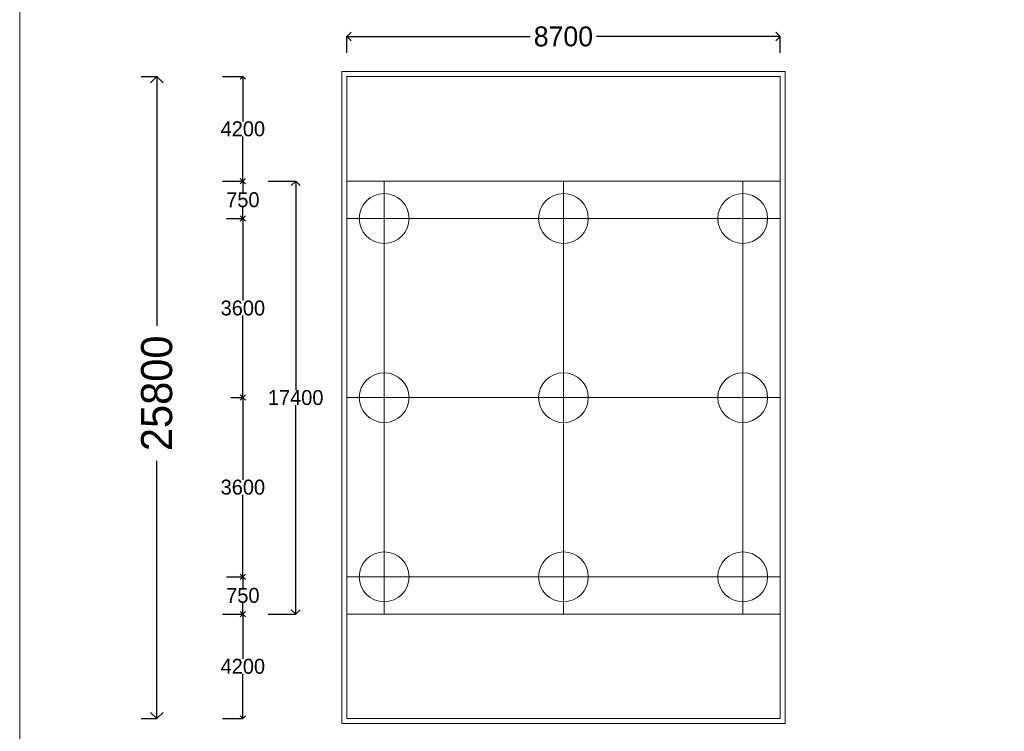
# Model space of a CAD drawing. Header units: millimetres. Extents: x -20950785 to 389010297, y -11535949 to 14056629.
# Tile 164 of 256: x 11992388 to 12031925, y -1250057 to -1221459. Entities that reach past the tile are written whole.
import ezdxf

# ---------------------------------------------------------------- set-up
doc = ezdxf.new("R2010")
doc.units = ezdxf.units.MM
doc.header["$LTSCALE"] = 60
doc.header["$MEASUREMENT"] = 0
doc.linetypes.add('DASHED2', pattern=[9.525, 6.35, -3.175])
doc.layers.add('TEXT', color=7, linetype='Continuous')
doc.styles.add('PDF Arial Bold', font='times.ttf')
doc.dimstyles.get("Standard").update_dxf_attribs({"dimtxt": 400, "dimasz": 215, "dimexe": 0.18, "dimexo": 0.0625, "dimgap": 0.09, "dimtad": 0, "dimtih": 1, "dimtoh": 1, "dimdec": 0, "dimzin": 4, "dimdsep": 46, "dimtxsty": 'Standard', "dimblk": 'OPEN90', "dimcen": 0, "dimadec": 0, "dimazin": 1, "dimtfac": 1, "dimtdec": 0, "dimtix": 1, "dimtofl": 0, "dimtmove": 0, "dimatfit": 3, "dimldrblk": 'OPEN30', "dimfxl": 1, "dimtolj": 1, "dimtzin": 0, "dimarcsym": 0})

# ---------------------------------------------------------------- blocks, each defined once
blk = doc.blocks.new('_Open90')
at = {"color": 0, "linetype": 'ByBlock', "lineweight": -2}
for p, q in [((0, 0), (-1, 0)), ((-0.5, 0.5), (0, 0)), ((0, 0), (-0.5, -0.5))]:
    blk.add_line(p, q, dxfattribs=at)
blk = doc.blocks.new('*D702')
at = {"color": 0, "linetype": 'Continuous', "lineweight": -2, "transparency": 16777216}
for p, q in [((12000872, -1229448), (12001350, -1229448)), ((12001350, -1229663), (12001350, -1232747)), ((12001350, -1236433), (12001350, -1233348)), ((12000872, -1236648), (12001350, -1236648))]:
    blk.add_line(p, q, dxfattribs=at)
at = {"layer": 'Defpoints', "color": 0, "linetype": 'Continuous', "lineweight": 9, "transparency": 16777216}
for p in [(12000871, -1229448), (12000871, -1236648), (12001350, -1236648)]:
    blk.add_point(p, dxfattribs=at)
at = {"color": 0, "linetype": 'Continuous', "lineweight": -2, "transparency": 16777216, "xscale": 215, "yscale": 215, "zscale": 215}
for p, rotation in [((12001350, -1229448), 90), ((12001350, -1236648), 270)]:
    blk.add_blockref('_Open90', p, dxfattribs=dict(at, rotation=rotation))
at = {"color": 0, "linetype": 'Continuous', "lineweight": 9, "transparency": 16777216, "insert": (12001350, -1233048), "char_height": 400, "attachment_point": 5}
blk.add_mtext('\\A1;{\\H1.5x;3600}', dxfattribs=at)
blk = doc.blocks.new('_Open30')
at = {"color": 0, "linetype": 'ByBlock', "lineweight": -2}
for p, q in [((-1, 0.268), (0, 0)), ((0, 0), (-1, -0.268)), ((0, 0), (-1, 0))]:
    blk.add_line(p, q, dxfattribs=at)
blk = doc.blocks.new('*D703')
at = {"color": 0, "linetype": 'Continuous', "lineweight": -2, "transparency": 16777216}
for p, q in [((12000872, -1236647), (12001350, -1236647)), ((12001350, -1236862), (12001350, -1239947)), ((12001350, -1243632), (12001350, -1240547)), ((12000872, -1243847), (12001350, -1243847))]:
    blk.add_line(p, q, dxfattribs=at)
at = {"layer": 'Defpoints', "color": 0, "linetype": 'Continuous', "lineweight": 9, "transparency": 16777216}
for p in [(12000871, -1236647), (12000871, -1243847), (12001350, -1243847)]:
    blk.add_point(p, dxfattribs=at)
at = {"color": 0, "linetype": 'Continuous', "lineweight": -2, "transparency": 16777216, "xscale": 215, "yscale": 215, "zscale": 215}
for p, rotation in [((12001350, -1236647), 90), ((12001350, -1243847), 270)]:
    blk.add_blockref('_Open90', p, dxfattribs=dict(at, rotation=rotation))
at = {"color": 0, "linetype": 'Continuous', "lineweight": 9, "transparency": 16777216, "insert": (12001350, -1240247), "char_height": 400, "attachment_point": 5}
blk.add_mtext('\\A1;{\\H1.5x;3600}', dxfattribs=at)
blk = doc.blocks.new('*D704')
at = {"color": 0, "linetype": 'Continuous', "lineweight": -2, "transparency": 16777216}
for p, q in [((12000699, -1243848), (12001350, -1243848)), ((12001349, -1244063), (12001349, -1244297)), ((12001349, -1245133), (12001349, -1244898)), ((12000699, -1245348), (12001350, -1245348))]:
    blk.add_line(p, q, dxfattribs=at)
at = {"layer": 'Defpoints', "color": 0, "linetype": 'Continuous', "lineweight": 9, "transparency": 16777216}
for p in [(12000699, -1243848), (12000699, -1245348), (12001349, -1245348)]:
    blk.add_point(p, dxfattribs=at)
at = {"color": 0, "linetype": 'Continuous', "lineweight": -2, "transparency": 16777216, "xscale": 215, "yscale": 215, "zscale": 215}
for p, rotation in [((12001349, -1243848), 90), ((12001349, -1245348), 270)]:
    blk.add_blockref('_Open90', p, dxfattribs=dict(at, rotation=rotation))
at = {"color": 0, "linetype": 'Continuous', "lineweight": 9, "transparency": 16777216, "insert": (12001349, -1244598), "char_height": 400, "attachment_point": 5}
blk.add_mtext('\\A1;{\\H1.5x;750}', dxfattribs=at)
blk = doc.blocks.new('*D705')
at = {"color": 0, "linetype": 'Continuous', "lineweight": -2, "transparency": 16777216}
for p, q in [((12000699, -1227948), (12001350, -1227948)), ((12001349, -1228163), (12001349, -1228397)), ((12001349, -1229233), (12001349, -1228998)), ((12000699, -1229448), (12001350, -1229448))]:
    blk.add_line(p, q, dxfattribs=at)
at = {"layer": 'Defpoints', "color": 0, "linetype": 'Continuous', "lineweight": 9, "transparency": 16777216}
for p in [(12000699, -1227948), (12000699, -1229448), (12001349, -1229448)]:
    blk.add_point(p, dxfattribs=at)
at = {"color": 0, "linetype": 'Continuous', "lineweight": -2, "transparency": 16777216, "xscale": 215, "yscale": 215, "zscale": 215}
for p, rotation in [((12001349, -1227948), 90), ((12001349, -1229448), 270)]:
    blk.add_blockref('_Open90', p, dxfattribs=dict(at, rotation=rotation))
at = {"color": 0, "linetype": 'Continuous', "lineweight": 9, "transparency": 16777216, "insert": (12001349, -1228698), "char_height": 400, "attachment_point": 5}
blk.add_mtext('\\A1;{\\H1.5x;750}', dxfattribs=at)
blk = doc.blocks.new('*D710')
at = {"color": 0, "linetype": 'Continuous', "lineweight": -2, "transparency": 16777216}
for p, q in [((12005521, -1222787), (12005521, -1222136)), ((12005871, -1222136), (12012888, -1222136)), ((12022571, -1222136), (12015555, -1222136)), ((12022921, -1222787), (12022921, -1222136))]:
    blk.add_line(p, q, dxfattribs=at)
at = {"layer": 'Defpoints', "color": 0, "linetype": 'Continuous', "lineweight": 9, "transparency": 16777216}
for p in [(12022921, -1222136), (12005521, -1222787), (12022921, -1222787)]:
    blk.add_point(p, dxfattribs=at)
at = {"color": 0, "linetype": 'Continuous', "lineweight": -2, "transparency": 16777216, "xscale": 350, "yscale": 350, "zscale": 350, "rotation": 180}
blk.add_blockref('_Open90', (12005521, -1222136), dxfattribs=at)
at = {"color": 0, "linetype": 'Continuous', "lineweight": -2, "transparency": 16777216, "xscale": 350, "yscale": 350, "zscale": 350}
blk.add_blockref('_Open90', (12022921, -1222136), dxfattribs=at)
at = {"color": 0, "linetype": 'Continuous', "lineweight": 9, "transparency": 16777216, "insert": (12014221, -1222136), "char_height": 400, "attachment_point": 5}
blk.add_mtext('\\A1;{\\H2x;8700}', dxfattribs=at)
blk = doc.blocks.new('*D749')
at = {"color": 0, "linetype": 'Continuous', "lineweight": -2, "transparency": 16777216}
for p, q in [((12002366, -1227948), (12003470, -1227948)), ((12003470, -1228298), (12003470, -1236347)), ((12003470, -1244998), (12003470, -1236948)), ((12002366, -1245348), (12003470, -1245348))]:
    blk.add_line(p, q, dxfattribs=at)
at = {"layer": 'Defpoints', "color": 0, "linetype": 'Continuous', "lineweight": 9, "transparency": 16777216}
for p in [(12002366, -1227948), (12002366, -1245348), (12003470, -1245348)]:
    blk.add_point(p, dxfattribs=at)
at = {"color": 0, "linetype": 'Continuous', "lineweight": -2, "transparency": 16777216, "xscale": 350, "yscale": 350, "zscale": 350}
for p, rotation in [((12003470, -1227948), 90), ((12003470, -1245348), 270)]:
    blk.add_blockref('_Open90', p, dxfattribs=dict(at, rotation=rotation))
at = {"color": 0, "linetype": 'Continuous', "lineweight": 9, "transparency": 16777216, "insert": (12003470, -1236648), "char_height": 400, "attachment_point": 5}
blk.add_mtext('\\A1;{\\H1.5x;17400}', dxfattribs=at)
blk = doc.blocks.new('*D750')
at = {"color": 0, "lineweight": -2, "transparency": 16777216}
for p, q in [((11997268, -1223748), (11997894, -1223748)), ((11997894, -1224248), (11997894, -1233766)), ((11997894, -1249048), (11997894, -1239182)), ((11997268, -1249548), (11997894, -1249548))]:
    blk.add_line(p, q, dxfattribs=at)
at = {"layer": 'Defpoints', "color": 0, "lineweight": 9, "transparency": 16777216}
for p in [(11997268, -1223748), (11997268, -1249548), (11997894, -1249548)]:
    blk.add_point(p, dxfattribs=at)
at = {"color": 0, "lineweight": -2, "transparency": 16777216, "xscale": 500, "yscale": 500, "zscale": 500}
for p, rotation in [((11997894, -1223748), 90), ((11997894, -1249548), 270)]:
    blk.add_blockref('_Open90', p, dxfattribs=dict(at, rotation=rotation))
at = {"color": 0, "transparency": 16777216, "insert": (11997894, -1236474), "char_height": 1000, "attachment_point": 5, "rotation": 90}
blk.add_mtext('\\A1;{\\H1.25x;25800}', dxfattribs=at)
blk = doc.blocks.new('*D751')
at = {"color": 0, "linetype": 'Continuous', "lineweight": -2, "transparency": 16777216}
for p, q in [((12000538, -1223748), (12001350, -1223748)), ((12001349, -1223963), (12001349, -1225547)), ((12001349, -1227733), (12001349, -1226148)), ((12000538, -1227948), (12001350, -1227948))]:
    blk.add_line(p, q, dxfattribs=at)
at = {"layer": 'Defpoints', "color": 0, "linetype": 'Continuous', "lineweight": 9, "transparency": 16777216}
for p in [(12000538, -1223748), (12001349, -1223748), (12000538, -1227948)]:
    blk.add_point(p, dxfattribs=at)
at = {"color": 0, "linetype": 'Continuous', "lineweight": -2, "transparency": 16777216, "xscale": 215, "yscale": 215, "zscale": 215}
for p, rotation in [((12001349, -1223748), 90), ((12001349, -1227948), 270)]:
    blk.add_blockref('_Open90', p, dxfattribs=dict(at, rotation=rotation))
at = {"color": 0, "linetype": 'Continuous', "lineweight": 9, "transparency": 16777216, "insert": (12001349, -1225848), "char_height": 400, "attachment_point": 5}
blk.add_mtext('\\A1;{\\H1.5x;4200}', dxfattribs=at)
blk = doc.blocks.new('*D752')
at = {"color": 0, "linetype": 'Continuous', "lineweight": -2, "transparency": 16777216}
for p, q in [((12000538, -1245348), (12001350, -1245348)), ((12001349, -1245563), (12001349, -1247147)), ((12001349, -1249333), (12001349, -1247748)), ((12000538, -1249548), (12001350, -1249548))]:
    blk.add_line(p, q, dxfattribs=at)
at = {"layer": 'Defpoints', "color": 0, "linetype": 'Continuous', "lineweight": 9, "transparency": 16777216}
for p in [(12000538, -1245348), (12001349, -1245348), (12000538, -1249548)]:
    blk.add_point(p, dxfattribs=at)
at = {"color": 0, "linetype": 'Continuous', "lineweight": -2, "transparency": 16777216, "xscale": 215, "yscale": 215, "zscale": 215}
for p, rotation in [((12001349, -1245348), 90), ((12001349, -1249548), 270)]:
    blk.add_blockref('_Open90', p, dxfattribs=dict(at, rotation=rotation))
at = {"color": 0, "linetype": 'Continuous', "lineweight": 9, "transparency": 16777216, "insert": (12001349, -1247448), "char_height": 400, "attachment_point": 5}
blk.add_mtext('\\A1;{\\H1.5x;4200}', dxfattribs=at)

msp = doc.modelspace()

# ---------------------------------------------------------------- linework, layer by layer
at = {"color": 7, "linetype": 'DASHED2', "lineweight": 9, "ltscale": 1000}
for p, q in [((12005321.43, -1249747.53), (12005321.43, -1223547.53)), ((12005321.43, -1223547.53), (12023121.43, -1223547.53)), ((12023121.43, -1223547.53), (12023121.43, -1249747.53)), ((12023121.43, -1249747.53), (12005321.43, -1249747.53))]:
    msp.add_line(p, q, dxfattribs=at)
at = {"color": 7, "linetype": 'Continuous', "lineweight": 9}
for p, q in [((12005521.43, -1223747.53), (12005521.43, -1249547.53)), ((12022921.43, -1223747.53), (12005521.43, -1223747.53)), ((12005521.43, -1249547.53), (12005521.43, -1223747.53)), ((12005521.43, -1223747.53), (12022921.43, -1223747.53)), ((12022921.43, -1227947.53), (12022921.43, -1223747.53)), ((12022921.43, -1223747.53), (12022921.43, -1249547.53)), ((12022921.43, -1224747.53), (12022921.43, -1248547.53)), ((12005521.43, -1227947.53), (12022921.43, -1227947.53)), ((12005521.43, -1245347.53), (12022921.43, -1245347.53)), ((12022921.43, -1245347.53), (12022921.43, -1249547.53)), ((12022921.43, -1249547.53), (12005521.43, -1249547.53)), ((12022921.43, -1249547.53), (12005521.43, -1249547.53))]:
    msp.add_line(p, q, dxfattribs=at)
at = {"color": 7, "linetype": 'Continuous', "lineweight": 9, "ltscale": 20}
msp.add_lwpolyline([(12288251.85, -1347389.5), (11992388.5, -1347389.5), (11992388.5, -1140907.92), (12288251.85, -1140907.92)], close=True, dxfattribs=at)
at = {"color": 7, "linetype": 'Continuous', "lineweight": 9}
for centre in [(12007021.43, -1229447.53), (12014221.43, -1229447.53), (12021421.43, -1229447.53), (12007021.43, -1236647.53), (12014221.43, -1236647.53), (12021421.43, -1236647.53), (12007021.43, -1243847.53), (12014221.43, -1243847.53), (12021421.43, -1243847.53)]:
    msp.add_circle(centre, 1000, dxfattribs=at)
at = {"layer": 'TEXT', "color": 7, "linetype": 'Continuous', "lineweight": 9, "ltscale": 1000}
for p, q in [((12007021.43, -1227947.53), (12007021.43, -1245347.53)), ((12014221.43, -1227947.53), (12014221.43, -1245347.53)), ((12021421.43, -1227947.53), (12021421.43, -1245347.53)), ((12005521.43, -1229447.53), (12022921.43, -1229447.53)), ((12005521.43, -1236647.53), (12022921.43, -1236647.53)), ((12005821.43, -1236647.53), (12008221.43, -1236647.53)), ((12005521.43, -1243847.53), (12022921.43, -1243847.53))]:
    msp.add_line(p, q, dxfattribs=at)

# ---------------------------------------------------------------- texts
at = {"color": 7, "linetype": 'Continuous', "lineweight": 9, "ltscale": 2, "char_height": 900, "attachment_point": 1, "rotation": 90, "style": 'PDF Arial Bold'}
for insert in [(12010267.37, -1577885.51), (12027267.37, -1577885.51), (12010495.74, -1626654.51)]:
    msp.add_mtext_dynamic_manual_height_columns('\\pi1240.70522,t5740.70522;Moderately \\P\\pi690.45288,t5190.45288;Stronge Rock', width=8577.0125, gutter_width=1, heights=[0], dxfattribs=dict(at, insert=insert))

# ---------------------------------------------------------------- dimensions: what is measured, and where the dimension line sits
at = {"color": 7, "linetype": 'Continuous', "lineweight": 9}
dim = msp.add_linear_dim(base=(12022921.43, -1222136.33), p1=(12005521.43, -1222786.63), p2=(12022921.43, -1222786.63), text='{\\H2x;8700}', dimstyle='Standard', override={"dimasz": 350}, dxfattribs=at)
dim.commit()
dim.dimension.update_dxf_attribs({"geometry": '*D710', "text_midpoint": (12014221.43, -1222136.33)})
dim = msp.add_linear_dim(base=(11997894.01, -1249547.53), p1=(11997267.7, -1223747.53), p2=(11997267.7, -1249547.53), angle=90, text='{\\H1.25x;<>}', dimstyle='Standard', override={"dimtxt": 1000, "dimasz": 500, "dimfxl": 300})
dim.commit()
dim.dimension.update_dxf_attribs({"geometry": '*D750', "text_midpoint": (11997894.01, -1236473.98), "dimtype": 160, "text_rotation": 90})
for base, p1, p2, text, picture, middle in [((12001349.45, -1223747.53), (12000538.01, -1227947.53), (12000538.01, -1223747.53), '{\\H1.5x;<>}', '*D751', (12001349.45, -1225847.53)), ((12001349.45, -1229447.53), (12000699.07, -1227947.53), (12000699.07, -1229447.53), '{\\H1.5x;750}', '*D705', (12001349.45, -1228697.53)), ((12001349.59, -1236647.53), (12000871.45, -1229447.53), (12000871.45, -1236647.53), '{\\H1.5x;3600}', '*D702', (12001349.59, -1233047.53)), ((12001349.59, -1243846.73), (12000871.45, -1236646.73), (12000871.45, -1243846.73), '{\\H1.5x;3600}', '*D703', (12001349.59, -1240246.73)), ((12001349.45, -1245347.53), (12000699.07, -1243847.53), (12000699.07, -1245347.53), '{\\H1.5x;750}', '*D704', (12001349.45, -1244597.53)), ((12001349.45, -1245347.53), (12000538.01, -1249547.53), (12000538.01, -1245347.53), '{\\H1.5x;<>}', '*D752', (12001349.45, -1247447.53))]:
    dim = msp.add_linear_dim(base=base, p1=p1, p2=p2, angle=90, text=text, dimstyle='Standard', dxfattribs=at)
    dim.commit()
    dim.dimension.update_dxf_attribs({"geometry": picture, "text_midpoint": middle})
dim = msp.add_linear_dim(base=(12003470.1, -1245347.53), p1=(12002365.79, -1227947.53), p2=(12002365.79, -1245347.53), angle=90, text='{\\H1.5x;<>}', dimstyle='Standard', override={"dimasz": 350}, dxfattribs=at)
dim.commit()
dim.dimension.update_dxf_attribs({"geometry": '*D749', "text_midpoint": (12003470.1, -1236647.53)})

doc.saveas('drawing.dxf')
